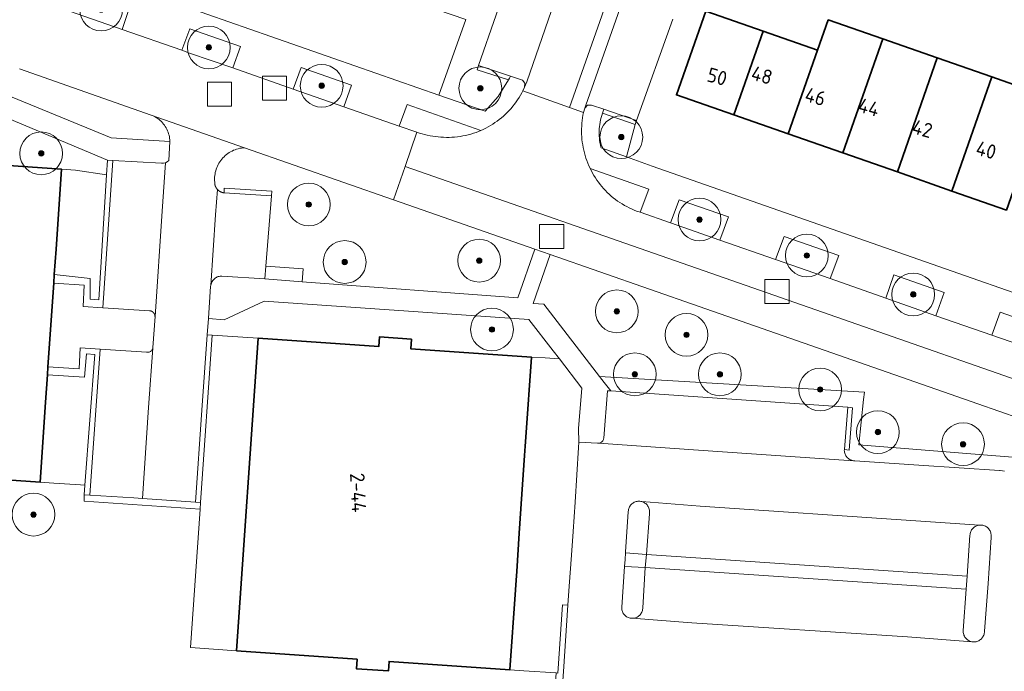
# Model space of a CAD drawing. Extents: x 154222 to 160093, y 456746 to 462495.
# Tile 164 of 254: x 158255 to 158347, y 461323 to 461384. Entities that reach past the tile are written whole.
import ezdxf
from ezdxf.enums import TextEntityAlignment as Align

# ---------------------------------------------------------------- set-up
doc = ezdxf.new("R2010")
doc.units = 0
doc.header["$LTSCALE"] = 0.75
doc.layers.get('0').update_dxf_attribs({"linetype": 'CONTINUOUS'})
for name, color, linetype, lineweight in [('B-XX-GR-BEPLANTING_CULTUUR_BODEMBEDEKKER-GV', 252, 'CONTINUOUS', 18), ('B-XX-GR-BEPLANTING_CULTUUR_HEESTERS-GV', 252, 'CONTINUOUS', 18), ('B-XX-GR-BOOM-S', 252, 'CONTINUOUS', 25), ('B-XX-GR-HAAG-GV', 252, 'CONTINUOUS', 13), ('B-XX-OG-BEBOUWING-GV', 6, 'CONTINUOUS', 35), ('B-XX-OG-BEBOUWING-T18', 1, 'CONTINUOUS', 18), ('B-XX-OG-TERREIN_CULTUURSCHEIDING-GV', 252, 'CONTINUOUS', 18), ('B-XX-OG-TERREIN_ERF-GV', 252, 'CONTINUOUS', 18), ('B-XX-RI-GWA_RIOOLPUT-S', 252, 'CONTINUOUS', 25), ('B-XX-VH-VERHARDING_ASFALT-GV', 252, 'CONTINUOUS', 18), ('B-XX-VH-VERHARDING_BETONSTRAATSTEEN-GV', 252, 'CONTINUOUS', 18), ('B-XX-VH-VERHARDING_TEGEL-GV', 252, 'CONTINUOUS', 18)]:
    doc.layers.add(name, color=color, linetype=linetype, lineweight=lineweight)
doc.styles.add('NLCS-ISO-M-T18', font='NLCS-ISO.ttf', dxfattribs={"height": 1.8})

# ---------------------------------------------------------------- blocks, each defined once
blk = doc.blocks.new('SRI-PUT_INSPECTIEPUT_RIOOLPUT-SO')
at = {"color": 0, "linetype": 'ByBlock', "lineweight": 18}
blk.add_lwpolyline([(-1.125, -1.125), (1.125, -1.125), (1.125, 1.125), (-1.125, 1.125)], close=True, dxfattribs=at)
blk = doc.blocks.new('SGR-BOOM_01-SO')
at = {"linetype": 'ByBlock', "lineweight": 18}
h = blk.add_hatch(color=0, dxfattribs=at)
h.dxf.hatch_style = 1
edge = h.paths.add_edge_path()
edge.add_arc((0, 0), 0.25, 0, 360)
at = {"color": 0, "linetype": 'ByBlock', "lineweight": 18}
for radius in [2, 0.25]:
    blk.add_circle((0, 0), radius, dxfattribs=at)

msp = doc.modelspace()

# ---------------------------------------------------------------- linework, layer by layer
at = {"layer": 'B-XX-GR-BEPLANTING_CULTUUR_BODEMBEDEKKER-GV'}
for points in [[(158263.58, 461371.21), (158263.08, 461371.24), (158262.996, 461369.88), (158262.277, 461358.197), (158261.467, 461358.247), (158261.474, 461360.166), (158258.116, 461360.539), (158258.062, 461359.75), (158260.9, 461359.56), (158260.8, 461357.56), (158262.65, 461357.44)], [(158272.88, 461354.898), (158272.41, 461354.905), (158271.91, 461347.88), (158271.32, 461339.27), (158271.797, 461339.237)], [(158262.39, 461353.59), (158260.55, 461353.71), (158260.43, 461351.74), (158257.526, 461351.91), (158257.476, 461351.174), (158260.953, 461350.957), (158261.129, 461353.125), (158261.915, 461353.062), (158260.983, 461340.846), (158260.916, 461339.965), (158261.45, 461339.93)], [(158261.45, 461339.93), (158260.916, 461339.965), (158260.901, 461339.376), (158271.755, 461338.626), (158271.797, 461339.237), (158271.32, 461339.27), (158266.37, 461339.61), (158265.54, 461339.664)], [(158344.824, 461337.122), (158344.736, 461337.13), (158344.647, 461337.129), (158344.601, 461337.125), (158344.513, 461337.112), (158344.426, 461337.091), (158344.342, 461337.063), (158344.26, 461337.027), (158344.182, 461336.984), (158344.109, 461336.934), (158344.04, 461336.877), (158343.976, 461336.815), (158343.918, 461336.747), (158343.867, 461336.674), (158343.822, 461336.597), (158343.784, 461336.517), (158343.754, 461336.433), (158343.731, 461336.347), (158343.716, 461336.259), (158343.71, 461336.18), (158343.45, 461332.35), (158343.35, 461331.13), (158343.08, 461327.26), (158343.079, 461327.171), (158343.085, 461327.082), (158343.1, 461326.994), (158343.122, 461326.908), (158343.152, 461326.824), (158343.19, 461326.744), (158343.234, 461326.666), (158343.285, 461326.593), (158343.343, 461326.526), (158343.406, 461326.463), (158343.475, 461326.407), (158343.549, 461326.356), (158343.626, 461326.313), (158343.708, 461326.277), (158343.792, 461326.248), (158343.879, 461326.227), (158343.925, 461326.219), (158344.014, 461326.21), (158344.102, 461326.209), (158344.191, 461326.216), (158344.279, 461326.231), (158344.365, 461326.253), (158344.449, 461326.284), (158344.529, 461326.321), (158344.606, 461326.366), (158344.679, 461326.418), (158344.746, 461326.475), (158344.809, 461326.539), (158344.865, 461326.608), (158344.915, 461326.682), (158344.958, 461326.76), (158344.993, 461326.841), (158345.022, 461326.926), (158345.043, 461327.012), (158345.055, 461327.1), (158345.06, 461327.189), (158345.06, 461327.22), (158345.4, 461331.66), (158345.68, 461335.97), (158345.691, 461336.058), (158345.694, 461336.147), (158345.689, 461336.236), (158345.676, 461336.325), (158345.656, 461336.411), (158345.627, 461336.496), (158345.591, 461336.577), (158345.549, 461336.655), (158345.499, 461336.729), (158345.442, 461336.798), (158345.38, 461336.862), (158345.312, 461336.92), (158345.24, 461336.972), (158345.163, 461337.016), (158345.082, 461337.054), (158344.999, 461337.085), (158344.912, 461337.108)], [(158313.48, 461334.39), (158311.511, 461334.523), (158311.47, 461333.92), (158311.424, 461333.258), (158313.36, 461333.15)], [(158343.45, 461332.35), (158313.48, 461334.39), (158313.36, 461333.15), (158343.35, 461331.13)], [(158306.112, 461329.641), (158305.613, 461329.674), (158305.19, 461323.292), (158305.022, 461323.304), (158304.452, 461314.665), (158305.075, 461314.622), (158305.7, 461323.43)]]:
    msp.add_lwpolyline(points, close=True, dxfattribs=at)
msp.add_lwpolyline([(158347.686, 461343.491), (158333.321, 461344.626), (158333.752, 461348.876), (158333.86, 461349.567), (158309.092, 461351.014), (158309.529, 461350.448), (158310.13, 461349.67), (158332.29, 461348.14), (158332.74, 461348.1), (158332.41, 461344.14), (158331.97, 461344.2), (158331.966, 461344.112), (158331.97, 461344.024), (158331.983, 461343.936), (158332.003, 461343.85), (158332.03, 461343.766), (158332.066, 461343.685), (158332.108, 461343.608), (158332.157, 461343.535), (158332.213, 461343.466), (158332.275, 461343.403), (158332.342, 461343.346), (158332.414, 461343.295), (158332.49, 461343.25), (158332.57, 461343.213), (158332.653, 461343.183), (158332.738, 461343.161), (158332.826, 461343.147), (158332.914, 461343.14), (158332.95, 461343.14), (158338.93, 461342.73), (158346.46, 461342.23), (158346.544, 461342.222), (158346.737, 461342.198), (158346.929, 461342.166)], dxfattribs=at)
at = {"layer": 'B-XX-GR-BEPLANTING_CULTUUR_HEESTERS-GV'}
msp.add_lwpolyline([(158296.57, 461384.39), (158294.07, 461377.32), (158298.378, 461375.834), (158299.603, 461377.191), (158300.575, 461378.739), (158297.655, 461379.7), (158297.78, 461380.08), (158301.06, 461389.61)], dxfattribs=at)
msp.add_lwpolyline([(158312.409, 461374.562), (158309.349, 461375.626), (158309.285, 461375.422), (158309.228, 461375.216), (158309.179, 461375.008), (158309.138, 461374.799), (158309.105, 461374.588), (158309.08, 461374.376), (158309.062, 461374.163), (158309.053, 461373.95), (158309.052, 461373.736), (158309.058, 461373.523), (158309.073, 461373.309), (158309.095, 461373.097), (158309.126, 461372.886), (158309.165, 461372.676), (158309.211, 461372.467), (158309.23, 461372.39), (158311.602, 461371.543)], close=True, dxfattribs=at)
at = {"layer": 'B-XX-GR-HAAG-GV'}
for points in [[(158263.58, 461371.21), (158263.08, 461371.24), (158262.996, 461369.88), (158262.277, 461358.197), (158261.467, 461358.247), (158261.474, 461360.166), (158258.116, 461360.539), (158258.062, 461359.75), (158260.9, 461359.56), (158260.8, 461357.56), (158262.65, 461357.44)], [(158272.88, 461354.898), (158272.41, 461354.905), (158271.91, 461347.88), (158271.32, 461339.27), (158271.797, 461339.237)], [(158262.39, 461353.59), (158260.55, 461353.71), (158260.43, 461351.74), (158257.526, 461351.91), (158257.476, 461351.174), (158260.953, 461350.957), (158261.129, 461353.125), (158261.915, 461353.062), (158260.983, 461340.846), (158260.916, 461339.965), (158261.45, 461339.93)], [(158261.45, 461339.93), (158260.916, 461339.965), (158260.901, 461339.376), (158271.755, 461338.626), (158271.797, 461339.237), (158271.32, 461339.27), (158266.37, 461339.61), (158265.54, 461339.664)], [(158344.824, 461337.122), (158344.736, 461337.13), (158344.647, 461337.129), (158344.601, 461337.125), (158344.513, 461337.112), (158344.426, 461337.091), (158344.342, 461337.063), (158344.26, 461337.027), (158344.182, 461336.984), (158344.109, 461336.934), (158344.04, 461336.877), (158343.976, 461336.815), (158343.918, 461336.747), (158343.867, 461336.674), (158343.822, 461336.597), (158343.784, 461336.517), (158343.754, 461336.433), (158343.731, 461336.347), (158343.716, 461336.259), (158343.71, 461336.18), (158343.45, 461332.35), (158343.35, 461331.13), (158343.08, 461327.26), (158343.079, 461327.171), (158343.085, 461327.082), (158343.1, 461326.994), (158343.122, 461326.908), (158343.152, 461326.824), (158343.19, 461326.744), (158343.234, 461326.666), (158343.285, 461326.593), (158343.343, 461326.526), (158343.406, 461326.463), (158343.475, 461326.407), (158343.549, 461326.356), (158343.626, 461326.313), (158343.708, 461326.277), (158343.792, 461326.248), (158343.879, 461326.227), (158343.925, 461326.219), (158344.014, 461326.21), (158344.102, 461326.209), (158344.191, 461326.216), (158344.279, 461326.231), (158344.365, 461326.253), (158344.449, 461326.284), (158344.529, 461326.321), (158344.606, 461326.366), (158344.679, 461326.418), (158344.746, 461326.475), (158344.809, 461326.539), (158344.865, 461326.608), (158344.915, 461326.682), (158344.958, 461326.76), (158344.993, 461326.841), (158345.022, 461326.926), (158345.043, 461327.012), (158345.055, 461327.1), (158345.06, 461327.189), (158345.06, 461327.22), (158345.4, 461331.66), (158345.68, 461335.97), (158345.691, 461336.058), (158345.694, 461336.147), (158345.689, 461336.236), (158345.676, 461336.325), (158345.656, 461336.411), (158345.627, 461336.496), (158345.591, 461336.577), (158345.549, 461336.655), (158345.499, 461336.729), (158345.442, 461336.798), (158345.38, 461336.862), (158345.312, 461336.92), (158345.24, 461336.972), (158345.163, 461337.016), (158345.082, 461337.054), (158344.999, 461337.085), (158344.912, 461337.108)], [(158313.48, 461334.39), (158311.511, 461334.523), (158311.47, 461333.92), (158311.424, 461333.258), (158313.36, 461333.15)], [(158343.45, 461332.35), (158313.48, 461334.39), (158313.36, 461333.15), (158343.35, 461331.13)], [(158306.112, 461329.641), (158305.613, 461329.674), (158305.19, 461323.292), (158305.022, 461323.304), (158304.452, 461314.665), (158305.075, 461314.622), (158305.7, 461323.43)]]:
    msp.add_lwpolyline(points, close=True, dxfattribs=at)
msp.add_lwpolyline([(158347.686, 461343.491), (158333.321, 461344.626), (158333.752, 461348.876), (158333.86, 461349.567), (158309.092, 461351.014), (158309.529, 461350.448), (158310.13, 461349.67), (158332.29, 461348.14), (158332.74, 461348.1), (158332.41, 461344.14), (158331.97, 461344.2), (158331.966, 461344.112), (158331.97, 461344.024), (158331.983, 461343.936), (158332.003, 461343.85), (158332.03, 461343.766), (158332.066, 461343.685), (158332.108, 461343.608), (158332.157, 461343.535), (158332.213, 461343.466), (158332.275, 461343.403), (158332.342, 461343.346), (158332.414, 461343.295), (158332.49, 461343.25), (158332.57, 461343.213), (158332.653, 461343.183), (158332.738, 461343.161), (158332.826, 461343.147), (158332.914, 461343.14), (158332.95, 461343.14), (158338.93, 461342.73), (158346.46, 461342.23), (158346.544, 461342.222), (158346.737, 461342.198), (158346.929, 461342.166)], dxfattribs=at)
at = {"layer": 'B-XX-OG-BEBOUWING-GV'}
for points in [[(158324.373, 461383.307), (158319.01, 461385.18), (158316.27, 461377.35), (158321.632, 461375.478)], [(158335.559, 461382.579), (158330.46, 461384.359), (158329.471, 461381.527), (158326.731, 461373.697), (158331.829, 461371.917)], [(158329.471, 461381.527), (158324.373, 461383.307), (158321.632, 461375.478), (158326.731, 461373.697)], [(158340.658, 461380.799), (158335.559, 461382.579), (158331.829, 461371.917), (158336.927, 461370.137)], [(158345.755, 461379.02), (158340.658, 461380.799), (158336.927, 461370.137), (158342.026, 461368.357)], [(158342.026, 461368.357), (158347.124, 461366.576), (158350.855, 461377.238), (158345.755, 461379.02)], [(158247.57, 461372.07), (158244.58, 461372.27), (158244.52, 461371.37), (158233.25, 461372.14), (158231.24, 461342.91), (158242.51, 461342.13), (158242.45, 461341.23), (158245.44, 461341.02), (158245.5, 461341.92), (158256.79, 461341.14), (158257.301, 461348.623), (158257.476, 461351.174), (158257.526, 461351.91), (158258.062, 461359.75), (158258.116, 461360.539), (158258.279, 461362.919), (158258.79, 461370.4), (158247.51, 461371.17)], [(158291.5, 461354.52), (158288.51, 461354.72), (158288.45, 461353.82), (158277.17, 461354.6), (158275.15, 461325.38), (158286.42, 461324.59), (158286.36, 461323.7), (158289.35, 461323.49), (158289.41, 461324.38), (158300.71, 461323.6), (158301.222, 461331.082), (158301.285, 461331.995), (158301.34, 461332.8), (158301.584, 461336.38), (158301.832, 461340.007), (158302.081, 461343.64), (158302.14, 461344.493), (158302.199, 461345.359), (158302.71, 461352.84), (158291.44, 461353.62)]]:
    msp.add_lwpolyline(points, close=True, dxfattribs=at)
at = {"layer": 'B-XX-OG-TERREIN_CULTUURSCHEIDING-GV'}
for points in [[(158265.14, 461385.51), (158260.231, 461387.227), (158259.548, 461385.159), (158264.46, 461383.45)], [(158275.52, 461381.88), (158270.8, 461383.53), (158270.03, 461381.52), (158270.77, 461381.26), (158274.8, 461379.87)], [(158285.91, 461378.25), (158281.19, 461379.9), (158280.43, 461377.88), (158285.18, 461376.24)], [(158252.68, 461375.59), (158230.331, 461377.143), (158230.187, 461375.723), (158229.957, 461372.366), (158233.25, 461372.14), (158244.52, 461371.37), (158244.58, 461372.27), (158247.57, 461372.07), (158247.51, 461371.17), (158258.79, 461370.4), (158260.086, 461370.312), (158262.996, 461369.88), (158263.08, 461371.24)], [(158297.984, 461374.016), (158291.1, 461376.44), (158290.36, 461374.42), (158292, 461373.861), (158292.243, 461373.778), (158292.488, 461373.702), (158292.736, 461373.634), (158292.986, 461373.574), (158293.237, 461373.521), (158293.49, 461373.477), (158293.744, 461373.44), (158293.999, 461373.412), (158294.255, 461373.391), (158294.511, 461373.378), (158294.768, 461373.373), (158295.025, 461373.376), (158295.281, 461373.388), (158295.537, 461373.407), (158295.793, 461373.434), (158296.047, 461373.469), (158296.3, 461373.512), (158296.552, 461373.563), (158296.802, 461373.622), (158297.05, 461373.688), (158297.296, 461373.762), (158297.539, 461373.844), (158297.78, 461373.933)], [(158289.828, 461367.541), (158275.91, 461372.41), (158275.757, 461372.398), (158275.604, 461372.379), (158275.453, 461372.352), (158275.303, 461372.316), (158275.155, 461372.273), (158275.01, 461372.223), (158274.868, 461372.165), (158274.728, 461372.099), (158274.593, 461372.027), (158274.461, 461371.947), (158274.334, 461371.861), (158274.211, 461371.768), (158274.093, 461371.669), (158273.981, 461371.564), (158273.874, 461371.454), (158273.773, 461371.337), (158273.678, 461371.216), (158273.59, 461371.09), (158273.508, 461370.96), (158273.434, 461370.826), (158273.366, 461370.687), (158273.306, 461370.546), (158273.253, 461370.402), (158273.207, 461370.255), (158273.169, 461370.105), (158273.14, 461369.955), (158273.118, 461369.802), (158273.104, 461369.649), (158273.097, 461369.495), (158273.099, 461369.342), (158273.109, 461369.188), (158273.11, 461369.18), (158273.11, 461369.163), (158273.11, 461369.147), (158273.11, 461369.13), (158273.111, 461369.113), (158273.111, 461369.097), (158273.113, 461369.08), (158273.114, 461369.064), (158273.116, 461369.047), (158273.118, 461369.031), (158273.12, 461369.014), (158273.122, 461368.998), (158273.125, 461368.981), (158273.128, 461368.965), (158273.132, 461368.949), (158273.135, 461368.932), (158273.139, 461368.916), (158273.144, 461368.9), (158273.148, 461368.884), (158273.153, 461368.868), (158273.158, 461368.852), (158273.163, 461368.837), (158273.169, 461368.821), (158273.175, 461368.805), (158273.181, 461368.79), (158273.188, 461368.775), (158273.194, 461368.759), (158273.201, 461368.744), (158273.208, 461368.729), (158273.216, 461368.714), (158273.224, 461368.699), (158273.232, 461368.685), (158273.24, 461368.67), (158273.248, 461368.656), (158273.257, 461368.642), (158273.266, 461368.628), (158273.275, 461368.614), (158273.285, 461368.6), (158273.294, 461368.587), (158273.304, 461368.573), (158273.315, 461368.56), (158273.325, 461368.547), (158273.335, 461368.534), (158273.346, 461368.522), (158273.357, 461368.509), (158273.369, 461368.497), (158273.38, 461368.485), (158273.392, 461368.473), (158273.404, 461368.461), (158273.416, 461368.449), (158273.429, 461368.437), (158273.442, 461368.426), (158273.455, 461368.415), (158273.468, 461368.404), (158273.481, 461368.393), (158273.494, 461368.383), (158273.508, 461368.372), (158273.522, 461368.363), (158273.536, 461368.353), (158273.55, 461368.343), (158273.565, 461368.334), (158273.579, 461368.325), (158273.594, 461368.316), (158273.609, 461368.308), (158273.623, 461368.3), (158273.639, 461368.292), (158273.654, 461368.284), (158273.669, 461368.277), (158273.685, 461368.27), (158273.7, 461368.263), (158273.716, 461368.256), (158273.732, 461368.25), (158273.748, 461368.244), (158273.764, 461368.238), (158273.78, 461368.233), (158273.796, 461368.228), (158273.813, 461368.223), (158273.829, 461368.218), (158273.846, 461368.214), (158273.862, 461368.21), (158273.879, 461368.206), (158273.896, 461368.203), (158273.913, 461368.2), (158273.929, 461368.197), (158273.946, 461368.194), (158273.963, 461368.192), (158273.98, 461368.19), (158274.01, 461368.64), (158278.46, 461368.35), (158278.43, 461367.9), (158277.899, 461361.337), (158281.389, 461361.077), (158281.3, 461359.88), (158301.45, 461358.38), (158303.046, 461362.918)], [(158313.69, 461368.54), (158308.208, 461370.464), (158308.32, 461370.239), (158308.439, 461370.018), (158308.565, 461369.801), (158308.698, 461369.587), (158308.838, 461369.379), (158308.984, 461369.174), (158309.137, 461368.975), (158309.296, 461368.78), (158309.461, 461368.591), (158309.632, 461368.407), (158309.808, 461368.229), (158309.991, 461368.056), (158310.179, 461367.889), (158310.372, 461367.728), (158310.569, 461367.573), (158310.772, 461367.425), (158310.98, 461367.284), (158311.192, 461367.149), (158311.408, 461367.02), (158311.628, 461366.899), (158311.852, 461366.785), (158312.079, 461366.678), (158312.309, 461366.578), (158312.543, 461366.486), (158312.78, 461366.401), (158312.876, 461366.369)], [(158321.15, 461365.93), (158316.52, 461367.55), (158315.73, 461365.37), (158320.33, 461363.77)], [(158331.44, 461362.33), (158326.34, 461364.12), (158325.54, 461361.95), (158330.63, 461360.17)], [(158341.3, 461358.88), (158336.58, 461360.53), (158335.83, 461358.33), (158340.53, 461356.69)], [(158302.47, 461356.36), (158277.72, 461358.05), (158273.99, 461356.32), (158272.52, 461356.45), (158272.41, 461354.905), (158272.88, 461354.898), (158277.17, 461354.6), (158288.45, 461353.82), (158288.51, 461354.72), (158291.5, 461354.52), (158291.44, 461353.62), (158302.71, 461352.84), (158304.007, 461352.752), (158305.328, 461352.656), (158304.744, 461353.412)], [(158351.78, 461355.21), (158346.54, 461357.04), (158345.74, 461354.89), (158351, 461353.07)]]:
    msp.add_lwpolyline(points, close=True, dxfattribs=at)
for points in [[(158252.93, 461377.62), (158263.42, 461373.34), (158268.92, 461372.99), (158268.912, 461373.137), (158268.896, 461373.284), (158268.872, 461373.43), (158268.841, 461373.574), (158268.801, 461373.716), (158268.754, 461373.856), (158268.7, 461373.993), (158268.638, 461374.127), (158268.569, 461374.257), (158268.492, 461374.383), (158268.41, 461374.506), (158268.32, 461374.623), (158268.225, 461374.735), (158268.123, 461374.842), (158268.016, 461374.944), (158267.904, 461375.039), (158267.786, 461375.128), (158267.664, 461375.211), (158267.538, 461375.287), (158267.407, 461375.356), (158267.273, 461375.418), (158267.17, 461375.46), (158254.859, 461379.773)], [(158362.12, 461342.3), (158344.46, 461348.47), (158318.39, 461357.55), (158304.464, 461362.422), (158302.89, 461357.84), (158303.87, 461357.77), (158309.092, 461351.014), (158333.86, 461349.567), (158333.752, 461348.876), (158333.321, 461344.626), (158347.686, 461343.491)], [(158305.022, 461323.304), (158302.006, 461323.511), (158300.71, 461323.6), (158289.41, 461324.38), (158289.35, 461323.49), (158286.36, 461323.7), (158286.42, 461324.59), (158275.15, 461325.38), (158270.86, 461325.678), (158271.755, 461338.626), (158260.901, 461339.376), (158260.916, 461339.965), (158260.983, 461340.846), (158260.58, 461340.883), (158258.086, 461341.052), (158256.79, 461341.14), (158245.5, 461341.92)]]:
    msp.add_lwpolyline(points, dxfattribs=at)
at = {"layer": 'B-XX-OG-TERREIN_ERF-GV'}
for points in [[(158260.628, 461396.963), (158255.29, 461398.83), (158252.808, 461391.743), (158294.07, 461377.32), (158296.57, 461384.39), (158291.207, 461386.266), (158286.11, 461388.049), (158281.014, 461389.832), (158275.918, 461391.614), (158270.821, 461393.397), (158265.725, 461395.18)], [(158260.086, 461370.312), (158258.79, 461370.4), (158258.279, 461362.919), (158258.116, 461360.539), (158261.474, 461360.166), (158261.467, 461358.247), (158262.277, 461358.197), (158262.996, 461369.88)], [(158277.17, 461354.6), (158272.88, 461354.898), (158271.797, 461339.237), (158271.755, 461338.626), (158270.86, 461325.678), (158275.15, 461325.38)], [(158261.915, 461353.062), (158261.129, 461353.125), (158260.953, 461350.957), (158257.476, 461351.174), (158257.301, 461348.623), (158256.79, 461341.14), (158258.086, 461341.052), (158260.58, 461340.883), (158260.983, 461340.846)]]:
    msp.add_lwpolyline(points, close=True, dxfattribs=at)
for points in [[(158315.92, 461384.42), (158312.54, 461374.94), (158312.409, 461374.562), (158311.602, 461371.543), (158313.99, 461370.69), (158377.042, 461348.624)], [(158347.124, 461366.576), (158342.026, 461368.357), (158336.927, 461370.137), (158331.829, 461371.917), (158326.731, 461373.697), (158321.632, 461375.478), (158316.27, 461377.35), (158319.01, 461385.18), (158324.373, 461383.307), (158329.471, 461381.527), (158330.46, 461384.359), (158335.559, 461382.579), (158340.658, 461380.799), (158345.755, 461379.02), (158350.855, 461377.238)], [(158305.19, 461323.292), (158305.613, 461329.674), (158306.112, 461329.641), (158306.23, 461331.42), (158306.46, 461334.32), (158306.61, 461336.54), (158306.8, 461339.28), (158307.12, 461344.38), (158307.15, 461344.87), (158307.12, 461346.15), (158307.43, 461349.93), (158305.328, 461352.656), (158304.007, 461352.752), (158302.71, 461352.84), (158302.199, 461345.359), (158302.14, 461344.493), (158302.081, 461343.64), (158301.832, 461340.007), (158301.584, 461336.38), (158301.34, 461332.8), (158301.285, 461331.995), (158301.222, 461331.082), (158300.71, 461323.6), (158302.006, 461323.511), (158305.022, 461323.304)]]:
    msp.add_lwpolyline(points, dxfattribs=at)
at = {"layer": 'B-XX-VH-VERHARDING_ASFALT-GV'}
for points in [[(158254.859, 461379.773), (158267.17, 461375.46), (158275.91, 461372.41), (158289.828, 461367.541), (158290.902, 461370.662), (158292, 461373.861), (158290.36, 461374.42), (158285.18, 461376.24), (158280.43, 461377.88), (158274.8, 461379.87), (158270.77, 461381.26), (158270.03, 461381.52), (158264.46, 461383.45), (158259.548, 461385.159), (158254.01, 461387.07)], [(158351, 461353.07), (158345.74, 461354.89), (158340.53, 461356.69), (158335.83, 461358.33), (158330.63, 461360.17), (158325.54, 461361.95), (158320.33, 461363.77), (158315.73, 461365.37), (158312.876, 461366.369), (158312.78, 461366.401), (158312.543, 461366.486), (158312.309, 461366.578), (158312.079, 461366.678), (158311.852, 461366.785), (158311.628, 461366.899), (158311.408, 461367.02), (158311.192, 461367.149), (158310.98, 461367.284), (158310.772, 461367.425), (158310.569, 461367.573), (158310.372, 461367.728), (158310.179, 461367.889), (158309.991, 461368.056), (158309.808, 461368.229), (158309.632, 461368.407), (158309.461, 461368.591), (158309.296, 461368.78), (158309.137, 461368.975), (158308.984, 461369.174), (158308.838, 461369.379), (158308.698, 461369.587), (158308.565, 461369.801), (158308.439, 461370.018), (158308.32, 461370.239), (158308.208, 461370.464), (158308.192, 461370.498), (158308.086, 461370.728), (158307.987, 461370.962), (158307.896, 461371.198), (158307.812, 461371.438), (158307.735, 461371.679), (158307.667, 461371.924), (158307.606, 461372.17), (158307.553, 461372.418), (158307.508, 461372.667), (158307.47, 461372.918), (158307.441, 461373.17), (158307.42, 461373.422), (158307.406, 461373.676), (158307.401, 461373.929), (158307.403, 461374.183), (158307.414, 461374.436), (158307.433, 461374.689), (158307.459, 461374.941), (158307.493, 461375.192), (158307.536, 461375.442), (158307.586, 461375.691), (158306.269, 461376.165), (158301.92, 461377.728), (158301.821, 461377.538), (158301.697, 461377.318), (158301.567, 461377.102), (158301.429, 461376.89), (158301.285, 461376.682), (158301.135, 461376.479), (158300.978, 461376.281), (158300.815, 461376.088), (158300.646, 461375.9), (158300.471, 461375.718), (158300.29, 461375.541), (158300.104, 461375.371), (158299.913, 461375.206), (158299.716, 461375.047), (158299.515, 461374.895), (158299.308, 461374.749), (158299.098, 461374.609), (158298.883, 461374.477), (158298.664, 461374.351), (158298.441, 461374.232), (158298.214, 461374.12), (158297.984, 461374.016), (158297.78, 461373.933), (158297.539, 461373.844), (158297.296, 461373.762), (158297.05, 461373.688), (158296.802, 461373.622), (158296.552, 461373.563), (158296.3, 461373.512), (158296.047, 461373.469), (158295.793, 461373.434), (158295.537, 461373.407), (158295.281, 461373.388), (158295.025, 461373.376), (158294.768, 461373.373), (158294.511, 461373.378), (158294.255, 461373.391), (158293.999, 461373.412), (158293.744, 461373.44), (158293.49, 461373.477), (158293.237, 461373.521), (158292.986, 461373.574), (158292.736, 461373.634), (158292.488, 461373.702), (158292.243, 461373.778), (158292, 461373.861), (158290.902, 461370.662), (158319.48, 461360.665), (158363.208, 461345.415)], [(158363.208, 461345.415), (158319.48, 461360.665), (158290.902, 461370.662), (158289.828, 461367.541), (158303.046, 461362.918), (158304.464, 461362.422), (158318.39, 461357.55), (158344.46, 461348.47), (158362.12, 461342.3)]]:
    msp.add_lwpolyline(points, dxfattribs=at)
at = {"layer": 'B-XX-VH-VERHARDING_BETONSTRAATSTEEN-GV'}
for points in [[(158305.705, 461388.497), (158302.29, 461378.57), (158302.063, 461378.079), (158301.92, 461377.728), (158306.269, 461376.165), (158314.247, 461398.816)], [(158314.247, 461398.816), (158306.269, 461376.165), (158307.586, 461375.691), (158307.711, 461376.094), (158307.8, 461376.38), (158311.343, 461386.48)], [(158265.14, 461385.51), (158264.46, 461383.45), (158270.03, 461381.52), (158270.8, 461383.53), (158275.52, 461381.88), (158274.8, 461379.87), (158280.43, 461377.88), (158281.19, 461379.9), (158285.91, 461378.25), (158285.18, 461376.24), (158290.36, 461374.42), (158291.1, 461376.44), (158297.984, 461374.016), (158298.214, 461374.12), (158298.441, 461374.232), (158298.664, 461374.351), (158298.883, 461374.477), (158299.098, 461374.609), (158299.308, 461374.749), (158299.515, 461374.895), (158299.716, 461375.047), (158299.913, 461375.206), (158300.104, 461375.371), (158300.29, 461375.541), (158300.471, 461375.718), (158300.646, 461375.9), (158300.815, 461376.088), (158300.978, 461376.281), (158301.135, 461376.479), (158301.285, 461376.682), (158301.429, 461376.89), (158301.567, 461377.102), (158301.697, 461377.318), (158301.821, 461377.538), (158301.92, 461377.728), (158302.063, 461378.079), (158302.093, 461378.431), (158301.896, 461378.725), (158300.751, 461379.102), (158300.673, 461378.916), (158300.575, 461378.739), (158299.603, 461377.191), (158298.378, 461375.834), (158294.07, 461377.32), (158252.808, 461391.743)], [(158311.343, 461386.48), (158307.8, 461376.38), (158307.711, 461376.094), (158307.968, 461376.371), (158308.345, 461376.393), (158309.49, 461376), (158312.54, 461374.94), (158315.92, 461384.42)], [(158377.042, 461348.624), (158313.99, 461370.69), (158311.602, 461371.543), (158309.23, 461372.39), (158309.211, 461372.467), (158309.165, 461372.676), (158309.126, 461372.886), (158309.095, 461373.097), (158309.073, 461373.309), (158309.058, 461373.523), (158309.052, 461373.736), (158309.053, 461373.95), (158309.062, 461374.163), (158309.08, 461374.376), (158309.105, 461374.588), (158309.138, 461374.799), (158309.179, 461375.008), (158309.228, 461375.216), (158309.285, 461375.422), (158309.349, 461375.626), (158309.425, 461375.811), (158309.49, 461376), (158308.345, 461376.393), (158307.968, 461376.371), (158307.711, 461376.094), (158307.586, 461375.691), (158307.536, 461375.442), (158307.493, 461375.192), (158307.459, 461374.941), (158307.433, 461374.689), (158307.414, 461374.436), (158307.403, 461374.183), (158307.401, 461373.929), (158307.406, 461373.676), (158307.42, 461373.422), (158307.441, 461373.17), (158307.47, 461372.918), (158307.508, 461372.667), (158307.553, 461372.418), (158307.606, 461372.17), (158307.667, 461371.924), (158307.735, 461371.679), (158307.812, 461371.438), (158307.896, 461371.198), (158307.987, 461370.962), (158308.086, 461370.728), (158308.192, 461370.498), (158308.208, 461370.464), (158313.69, 461368.54), (158312.876, 461366.369), (158315.73, 461365.37), (158316.52, 461367.55), (158321.15, 461365.93), (158320.33, 461363.77), (158325.54, 461361.95), (158326.34, 461364.12), (158331.44, 461362.33), (158330.63, 461360.17), (158335.83, 461358.33), (158336.58, 461360.53), (158341.3, 461358.88), (158340.53, 461356.69), (158345.74, 461354.89), (158346.54, 461357.04), (158351.78, 461355.21)], [(158346.929, 461342.166), (158346.737, 461342.198), (158346.544, 461342.222), (158346.46, 461342.23), (158338.93, 461342.73), (158332.95, 461343.14), (158332.914, 461343.14), (158332.826, 461343.147), (158318.77, 461344.11), (158308.979, 461344.783), (158308.88, 461344.79), (158307.15, 461344.87), (158307.12, 461344.38), (158306.8, 461339.28), (158306.61, 461336.54), (158306.46, 461334.32), (158306.23, 461331.42), (158306.112, 461329.641), (158305.7, 461323.43)]]:
    msp.add_lwpolyline(points, dxfattribs=at)
for points in [[(158305.043, 461388.235), (158301.06, 461389.61), (158297.78, 461380.08), (158300.751, 461379.102), (158301.896, 461378.725), (158302.093, 461378.431), (158302.063, 461378.079), (158302.29, 461378.57), (158305.705, 461388.497), (158305.691, 461388.468), (158305.659, 461388.413), (158305.621, 461388.363), (158305.576, 461388.318), (158305.526, 461388.28), (158305.472, 461388.247), (158305.414, 461388.222), (158305.353, 461388.205), (158305.29, 461388.195), (158305.227, 461388.193), (158305.164, 461388.199), (158305.102, 461388.213)], [(158300.751, 461379.102), (158297.78, 461380.08), (158297.655, 461379.7), (158300.575, 461378.739), (158300.673, 461378.916)], [(158275.91, 461372.41), (158267.17, 461375.46), (158267.273, 461375.418), (158267.407, 461375.356), (158267.538, 461375.287), (158267.664, 461375.211), (158267.786, 461375.128), (158267.904, 461375.039), (158268.016, 461374.944), (158268.123, 461374.842), (158268.225, 461374.735), (158268.32, 461374.623), (158268.41, 461374.506), (158268.492, 461374.383), (158268.569, 461374.257), (158268.638, 461374.127), (158268.7, 461373.993), (158268.754, 461373.856), (158268.801, 461373.716), (158268.841, 461373.574), (158268.872, 461373.43), (158268.896, 461373.284), (158268.912, 461373.137), (158268.92, 461372.99), (158268.83, 461371.2), (158268.675, 461371.084), (158268.5, 461371.001), (158268.21, 461366.49), (158267.53, 461356.64), (158267.53, 461356.63), (158267.33, 461353.73), (158267.325, 461353.665), (158266.93, 461348.13), (158266.37, 461339.61), (158271.32, 461339.27), (158271.91, 461347.88), (158272.41, 461354.905), (158272.52, 461356.45), (158272.73, 461359.46), (158272.735, 461359.53), (158273.19, 461366.12), (158273.38, 461368.485), (158273.369, 461368.497), (158273.357, 461368.509), (158273.346, 461368.522), (158273.335, 461368.534), (158273.325, 461368.547), (158273.315, 461368.56), (158273.304, 461368.573), (158273.294, 461368.587), (158273.285, 461368.6), (158273.275, 461368.614), (158273.266, 461368.628), (158273.257, 461368.642), (158273.248, 461368.656), (158273.24, 461368.67), (158273.232, 461368.685), (158273.224, 461368.699), (158273.216, 461368.714), (158273.208, 461368.729), (158273.201, 461368.744), (158273.194, 461368.759), (158273.188, 461368.775), (158273.181, 461368.79), (158273.175, 461368.805), (158273.169, 461368.821), (158273.163, 461368.837), (158273.158, 461368.852), (158273.153, 461368.868), (158273.148, 461368.884), (158273.144, 461368.9), (158273.139, 461368.916), (158273.135, 461368.932), (158273.132, 461368.949), (158273.128, 461368.965), (158273.125, 461368.981), (158273.122, 461368.998), (158273.12, 461369.014), (158273.118, 461369.031), (158273.116, 461369.047), (158273.114, 461369.064), (158273.113, 461369.08), (158273.111, 461369.097), (158273.111, 461369.113), (158273.11, 461369.13), (158273.11, 461369.147), (158273.11, 461369.163), (158273.11, 461369.18), (158273.109, 461369.188), (158273.099, 461369.342), (158273.097, 461369.495), (158273.104, 461369.649), (158273.118, 461369.802), (158273.14, 461369.955), (158273.169, 461370.105), (158273.207, 461370.255), (158273.253, 461370.402), (158273.306, 461370.546), (158273.366, 461370.687), (158273.434, 461370.826), (158273.508, 461370.96), (158273.59, 461371.09), (158273.678, 461371.216), (158273.773, 461371.337), (158273.874, 461371.454), (158273.981, 461371.564), (158274.093, 461371.669), (158274.211, 461371.768), (158274.334, 461371.861), (158274.461, 461371.947), (158274.593, 461372.027), (158274.728, 461372.099), (158274.868, 461372.165), (158275.01, 461372.223), (158275.155, 461372.273), (158275.303, 461372.316), (158275.453, 461372.352), (158275.604, 461372.379), (158275.757, 461372.398)], [(158312.54, 461374.94), (158309.49, 461376), (158309.425, 461375.811), (158309.349, 461375.626), (158312.409, 461374.562)], [(158278.46, 461368.35), (158274.01, 461368.64), (158273.98, 461368.19), (158278.43, 461367.9)], [(158281.389, 461361.077), (158277.899, 461361.337), (158277.81, 461360.14), (158281.3, 461359.88)], [(158332.74, 461348.1), (158332.29, 461348.14), (158331.97, 461344.2), (158332.41, 461344.14)], [(158312.678, 461339.358), (158312.767, 461339.362), (158312.856, 461339.358), (158312.945, 461339.347), (158313.032, 461339.327), (158318.49, 461338.91), (158338.64, 461337.53), (158344.601, 461337.125), (158344.647, 461337.129), (158344.736, 461337.13), (158344.824, 461337.122), (158344.912, 461337.108), (158344.999, 461337.085), (158345.082, 461337.054), (158345.163, 461337.016), (158345.24, 461336.972), (158345.312, 461336.92), (158345.38, 461336.862), (158345.442, 461336.798), (158345.499, 461336.729), (158345.549, 461336.655), (158345.591, 461336.577), (158345.627, 461336.496), (158345.656, 461336.411), (158345.676, 461336.325), (158345.689, 461336.236), (158345.694, 461336.147), (158345.691, 461336.058), (158345.68, 461335.97), (158345.4, 461331.66), (158345.06, 461327.22), (158345.06, 461327.189), (158345.055, 461327.1), (158345.043, 461327.012), (158345.022, 461326.926), (158344.993, 461326.841), (158344.958, 461326.76), (158344.915, 461326.682), (158344.865, 461326.608), (158344.809, 461326.539), (158344.746, 461326.475), (158344.679, 461326.418), (158344.606, 461326.366), (158344.529, 461326.321), (158344.449, 461326.284), (158344.365, 461326.253), (158344.279, 461326.231), (158344.191, 461326.216), (158344.102, 461326.209), (158344.014, 461326.21), (158343.925, 461326.219), (158337.88, 461326.67), (158317.71, 461328), (158312.094, 461328.416), (158312.029, 461328.421), (158311.941, 461328.435), (158311.856, 461328.457), (158311.772, 461328.486), (158311.691, 461328.523), (158311.614, 461328.566), (158311.542, 461328.617), (158311.474, 461328.674), (158311.411, 461328.737), (158311.355, 461328.805), (158311.305, 461328.878), (158311.262, 461328.955), (158311.225, 461329.036), (158311.197, 461329.12), (158311.176, 461329.206), (158311.163, 461329.293), (158311.157, 461329.381), (158311.16, 461329.47), (158311.424, 461333.258), (158311.47, 461333.92), (158311.511, 461334.523), (158311.518, 461334.632), (158311.77, 461338.36), (158311.771, 461338.411), (158311.779, 461338.5), (158311.795, 461338.587), (158311.819, 461338.674), (158311.851, 461338.757), (158311.89, 461338.838), (158311.936, 461338.914), (158311.988, 461338.987), (158312.047, 461339.054), (158312.112, 461339.116), (158312.182, 461339.171), (158312.256, 461339.221), (158312.335, 461339.263), (158312.417, 461339.298), (158312.502, 461339.326), (158312.589, 461339.346)]]:
    msp.add_lwpolyline(points, close=True, dxfattribs=at)
at = {"layer": 'B-XX-VH-VERHARDING_TEGEL-GV'}
msp.add_lwpolyline([(158252.68, 461375.59), (158263.08, 461371.24), (158263.58, 461371.21), (158268.14, 461370.95), (158268.322, 461370.958), (158268.5, 461371.001), (158268.675, 461371.084), (158268.83, 461371.2), (158268.92, 461372.99), (158263.42, 461373.34), (158252.93, 461377.62)], dxfattribs=at)
for points in [[(158268.14, 461370.95), (158263.58, 461371.21), (158262.65, 461357.44), (158267.03, 461357.17), (158267.04, 461357.169), (158267.049, 461357.168), (158267.059, 461357.166), (158267.069, 461357.165), (158267.078, 461357.163), (158267.088, 461357.161), (158267.097, 461357.159), (158267.106, 461357.157), (158267.116, 461357.155), (158267.125, 461357.152), (158267.135, 461357.15), (158267.144, 461357.147), (158267.153, 461357.144), (158267.162, 461357.141), (158267.171, 461357.137), (158267.18, 461357.134), (158267.189, 461357.13), (158267.198, 461357.126), (158267.207, 461357.122), (158267.216, 461357.118), (158267.225, 461357.114), (158267.233, 461357.11), (158267.242, 461357.105), (158267.25, 461357.1), (158267.259, 461357.095), (158267.267, 461357.09), (158267.275, 461357.085), (158267.283, 461357.08), (158267.291, 461357.074), (158267.299, 461357.069), (158267.307, 461357.063), (158267.315, 461357.057), (158267.323, 461357.051), (158267.33, 461357.045), (158267.337, 461357.039), (158267.345, 461357.033), (158267.352, 461357.026), (158267.359, 461357.019), (158267.366, 461357.013), (158267.373, 461357.006), (158267.38, 461356.999), (158267.383, 461356.995), (158267.386, 461356.992), (158267.393, 461356.984), (158267.399, 461356.977), (158267.405, 461356.97), (158267.411, 461356.962), (158267.417, 461356.954), (158267.423, 461356.947), (158267.429, 461356.939), (158267.434, 461356.931), (158267.44, 461356.923), (158267.445, 461356.915), (158267.45, 461356.906), (158267.455, 461356.898), (158267.46, 461356.89), (158267.464, 461356.881), (158267.469, 461356.872), (158267.473, 461356.864), (158267.477, 461356.855), (158267.481, 461356.846), (158267.485, 461356.837), (158267.489, 461356.828), (158267.493, 461356.819), (158267.496, 461356.81), (158267.499, 461356.801), (158267.503, 461356.792), (158267.505, 461356.783), (158267.508, 461356.773), (158267.511, 461356.764), (158267.513, 461356.755), (158267.516, 461356.745), (158267.518, 461356.736), (158267.52, 461356.726), (158267.521, 461356.717), (158267.523, 461356.707), (158267.525, 461356.698), (158267.526, 461356.688), (158267.527, 461356.678), (158267.528, 461356.669), (158267.529, 461356.659), (158267.529, 461356.649), (158267.53, 461356.64), (158268.21, 461366.49), (158268.5, 461371.001), (158268.322, 461370.958)], [(158273.392, 461368.473), (158273.38, 461368.485), (158273.19, 461366.12), (158272.735, 461359.53), (158272.767, 461359.664), (158272.796, 461359.75), (158272.832, 461359.833), (158272.876, 461359.913), (158272.926, 461359.989), (158272.983, 461360.059), (158273.046, 461360.125), (158273.115, 461360.185), (158273.188, 461360.238), (158273.266, 461360.285), (158273.347, 461360.325), (158273.432, 461360.358), (158273.52, 461360.382), (158273.609, 461360.4), (158273.699, 461360.409), (158273.79, 461360.41), (158277.81, 461360.14), (158277.899, 461361.337), (158278.43, 461367.9), (158273.98, 461368.19), (158273.963, 461368.192), (158273.946, 461368.194), (158273.929, 461368.197), (158273.913, 461368.2), (158273.896, 461368.203), (158273.879, 461368.206), (158273.862, 461368.21), (158273.846, 461368.214), (158273.829, 461368.218), (158273.813, 461368.223), (158273.796, 461368.228), (158273.78, 461368.233), (158273.764, 461368.238), (158273.748, 461368.244), (158273.732, 461368.25), (158273.716, 461368.256), (158273.7, 461368.263), (158273.685, 461368.27), (158273.669, 461368.277), (158273.654, 461368.284), (158273.639, 461368.292), (158273.623, 461368.3), (158273.609, 461368.308), (158273.594, 461368.316), (158273.579, 461368.325), (158273.565, 461368.334), (158273.55, 461368.343), (158273.536, 461368.353), (158273.522, 461368.363), (158273.508, 461368.372), (158273.494, 461368.383), (158273.481, 461368.393), (158273.468, 461368.404), (158273.455, 461368.415), (158273.442, 461368.426), (158273.429, 461368.437), (158273.416, 461368.449), (158273.404, 461368.461)], [(158304.464, 461362.422), (158303.046, 461362.918), (158301.45, 461358.38), (158281.3, 461359.88), (158277.81, 461360.14), (158273.79, 461360.41), (158273.699, 461360.409), (158273.609, 461360.4), (158273.52, 461360.382), (158273.432, 461360.358), (158273.347, 461360.325), (158273.266, 461360.285), (158273.188, 461360.238), (158273.115, 461360.185), (158273.046, 461360.125), (158272.983, 461360.059), (158272.926, 461359.989), (158272.876, 461359.913), (158272.832, 461359.833), (158272.796, 461359.75), (158272.767, 461359.664), (158272.735, 461359.53), (158272.73, 461359.46), (158272.52, 461356.45), (158273.99, 461356.32), (158277.72, 461358.05), (158302.47, 461356.36), (158304.744, 461353.412), (158305.328, 461352.656), (158307.43, 461349.93), (158307.12, 461346.15), (158307.15, 461344.87), (158308.88, 461344.79), (158308.979, 461344.783), (158309.075, 461344.8), (158309.137, 461344.819), (158309.197, 461344.846), (158309.253, 461344.88), (158309.304, 461344.92), (158309.35, 461344.966), (158309.39, 461345.018), (158309.424, 461345.074), (158309.45, 461345.133), (158309.469, 461345.196), (158309.48, 461345.26), (158309.83, 461349.69), (158310.13, 461349.67), (158309.529, 461350.448), (158309.092, 461351.014), (158303.87, 461357.77), (158302.89, 461357.84)], [(158260.9, 461359.56), (158258.062, 461359.75), (158257.526, 461351.91), (158260.43, 461351.74), (158260.55, 461353.71), (158262.39, 461353.59), (158266.74, 461353.3), (158266.8, 461353.288), (158266.861, 461353.285), (158266.923, 461353.289), (158266.983, 461353.301), (158267.041, 461353.321), (158267.096, 461353.348), (158267.147, 461353.382), (158267.193, 461353.423), (158267.233, 461353.469), (158267.267, 461353.52), (158267.295, 461353.575), (158267.325, 461353.665), (158267.33, 461353.73), (158267.53, 461356.63), (158267.53, 461356.64), (158267.529, 461356.649), (158267.529, 461356.659), (158267.528, 461356.669), (158267.527, 461356.678), (158267.526, 461356.688), (158267.525, 461356.698), (158267.523, 461356.707), (158267.521, 461356.717), (158267.52, 461356.726), (158267.518, 461356.736), (158267.516, 461356.745), (158267.513, 461356.755), (158267.511, 461356.764), (158267.508, 461356.773), (158267.505, 461356.783), (158267.503, 461356.792), (158267.499, 461356.801), (158267.496, 461356.81), (158267.493, 461356.819), (158267.489, 461356.828), (158267.485, 461356.837), (158267.481, 461356.846), (158267.477, 461356.855), (158267.473, 461356.864), (158267.469, 461356.872), (158267.464, 461356.881), (158267.46, 461356.89), (158267.455, 461356.898), (158267.45, 461356.906), (158267.445, 461356.915), (158267.44, 461356.923), (158267.434, 461356.931), (158267.429, 461356.939), (158267.423, 461356.947), (158267.417, 461356.954), (158267.411, 461356.962), (158267.405, 461356.97), (158267.399, 461356.977), (158267.393, 461356.984), (158267.386, 461356.992), (158267.383, 461356.995), (158267.38, 461356.999), (158267.373, 461357.006), (158267.366, 461357.013), (158267.359, 461357.019), (158267.352, 461357.026), (158267.345, 461357.033), (158267.337, 461357.039), (158267.33, 461357.045), (158267.323, 461357.051), (158267.315, 461357.057), (158267.307, 461357.063), (158267.299, 461357.069), (158267.291, 461357.074), (158267.283, 461357.08), (158267.275, 461357.085), (158267.267, 461357.09), (158267.259, 461357.095), (158267.25, 461357.1), (158267.242, 461357.105), (158267.233, 461357.11), (158267.225, 461357.114), (158267.216, 461357.118), (158267.207, 461357.122), (158267.198, 461357.126), (158267.189, 461357.13), (158267.18, 461357.134), (158267.171, 461357.137), (158267.162, 461357.141), (158267.153, 461357.144), (158267.144, 461357.147), (158267.135, 461357.15), (158267.125, 461357.152), (158267.116, 461357.155), (158267.106, 461357.157), (158267.097, 461357.159), (158267.088, 461357.161), (158267.078, 461357.163), (158267.069, 461357.165), (158267.059, 461357.166), (158267.049, 461357.168), (158267.04, 461357.169), (158267.03, 461357.17), (158262.65, 461357.44), (158260.8, 461357.56)], [(158266.93, 461348.13), (158267.325, 461353.665), (158267.295, 461353.575), (158267.267, 461353.52), (158267.233, 461353.469), (158267.193, 461353.423), (158267.147, 461353.382), (158267.096, 461353.348), (158267.041, 461353.321), (158266.983, 461353.301), (158266.923, 461353.289), (158266.861, 461353.285), (158266.8, 461353.288), (158266.74, 461353.3), (158262.39, 461353.59), (158261.45, 461339.93), (158265.54, 461339.664), (158266.37, 461339.61)], [(158310.13, 461349.67), (158309.83, 461349.69), (158309.48, 461345.26), (158309.469, 461345.196), (158309.45, 461345.133), (158309.424, 461345.074), (158309.39, 461345.018), (158309.35, 461344.966), (158309.304, 461344.92), (158309.253, 461344.88), (158309.197, 461344.846), (158309.137, 461344.819), (158309.075, 461344.8), (158308.979, 461344.783), (158318.77, 461344.11), (158332.826, 461343.147), (158332.738, 461343.161), (158332.653, 461343.183), (158332.57, 461343.213), (158332.49, 461343.25), (158332.414, 461343.295), (158332.342, 461343.346), (158332.275, 461343.403), (158332.213, 461343.466), (158332.157, 461343.535), (158332.108, 461343.608), (158332.066, 461343.685), (158332.03, 461343.766), (158332.003, 461343.85), (158331.983, 461343.936), (158331.97, 461344.024), (158331.966, 461344.112), (158331.97, 461344.2), (158332.29, 461348.14)], [(158312.856, 461339.358), (158312.767, 461339.362), (158312.678, 461339.358), (158312.589, 461339.346), (158312.502, 461339.326), (158312.417, 461339.298), (158312.335, 461339.263), (158312.256, 461339.221), (158312.182, 461339.171), (158312.112, 461339.116), (158312.047, 461339.054), (158311.988, 461338.987), (158311.936, 461338.914), (158311.89, 461338.838), (158311.851, 461338.757), (158311.819, 461338.674), (158311.795, 461338.587), (158311.779, 461338.5), (158311.771, 461338.411), (158311.77, 461338.36), (158311.518, 461334.632), (158311.511, 461334.523), (158313.48, 461334.39), (158313.75, 461338.18), (158313.763, 461338.268), (158313.767, 461338.358), (158313.764, 461338.447), (158313.752, 461338.536), (158313.733, 461338.623), (158313.706, 461338.708), (158313.672, 461338.79), (158313.63, 461338.869), (158313.581, 461338.944), (158313.526, 461339.014), (158313.465, 461339.08), (158313.398, 461339.139), (158313.327, 461339.192), (158313.25, 461339.239), (158313.17, 461339.278), (158313.087, 461339.31), (158313.032, 461339.327), (158312.945, 461339.347)], [(158318.49, 461338.91), (158313.032, 461339.327), (158313.087, 461339.31), (158313.17, 461339.278), (158313.25, 461339.239), (158313.327, 461339.192), (158313.398, 461339.139), (158313.465, 461339.08), (158313.526, 461339.014), (158313.581, 461338.944), (158313.63, 461338.869), (158313.672, 461338.79), (158313.706, 461338.708), (158313.733, 461338.623), (158313.752, 461338.536), (158313.764, 461338.447), (158313.767, 461338.358), (158313.763, 461338.268), (158313.75, 461338.18), (158313.48, 461334.39), (158343.45, 461332.35), (158343.71, 461336.18), (158343.716, 461336.259), (158343.731, 461336.347), (158343.754, 461336.433), (158343.784, 461336.517), (158343.822, 461336.597), (158343.867, 461336.674), (158343.918, 461336.747), (158343.976, 461336.815), (158344.04, 461336.877), (158344.109, 461336.934), (158344.182, 461336.984), (158344.26, 461337.027), (158344.342, 461337.063), (158344.426, 461337.091), (158344.513, 461337.112), (158344.601, 461337.125), (158338.64, 461337.53)], [(158313.36, 461333.15), (158311.424, 461333.258), (158311.16, 461329.47), (158311.157, 461329.381), (158311.163, 461329.293), (158311.176, 461329.206), (158311.197, 461329.12), (158311.225, 461329.036), (158311.262, 461328.955), (158311.305, 461328.878), (158311.355, 461328.805), (158311.411, 461328.737), (158311.474, 461328.674), (158311.542, 461328.617), (158311.614, 461328.566), (158311.691, 461328.523), (158311.772, 461328.486), (158311.856, 461328.457), (158311.941, 461328.435), (158312.029, 461328.421), (158312.094, 461328.416), (158312.183, 461328.416), (158312.271, 461328.424), (158312.358, 461328.44), (158312.443, 461328.463), (158312.526, 461328.494), (158312.606, 461328.533), (158312.682, 461328.579), (158312.753, 461328.631), (158312.82, 461328.689), (158312.881, 461328.754), (158312.936, 461328.823), (158312.984, 461328.897), (158313.025, 461328.975), (158313.06, 461329.057), (158313.087, 461329.141), (158313.106, 461329.228), (158313.117, 461329.316), (158313.12, 461329.38)], [(158343.35, 461331.13), (158313.36, 461333.15), (158313.12, 461329.38), (158313.117, 461329.316), (158313.106, 461329.228), (158313.087, 461329.141), (158313.06, 461329.057), (158313.025, 461328.975), (158312.984, 461328.897), (158312.936, 461328.823), (158312.881, 461328.754), (158312.82, 461328.689), (158312.753, 461328.631), (158312.682, 461328.579), (158312.606, 461328.533), (158312.526, 461328.494), (158312.443, 461328.463), (158312.358, 461328.44), (158312.271, 461328.424), (158312.183, 461328.416), (158312.094, 461328.416), (158317.71, 461328), (158337.88, 461326.67), (158343.925, 461326.219), (158343.879, 461326.227), (158343.792, 461326.248), (158343.708, 461326.277), (158343.626, 461326.313), (158343.549, 461326.356), (158343.475, 461326.407), (158343.406, 461326.463), (158343.343, 461326.526), (158343.285, 461326.593), (158343.234, 461326.666), (158343.19, 461326.744), (158343.152, 461326.824), (158343.122, 461326.908), (158343.1, 461326.994), (158343.085, 461327.082), (158343.079, 461327.171), (158343.08, 461327.26)]]:
    msp.add_lwpolyline(points, close=True, dxfattribs=at)

# ---------------------------------------------------------------- block references
at = {"layer": 'B-XX-GR-BOOM-S'}
for p in [(158262.5, 461385.32), (158272.56, 461381.78), (158283.11, 461378.2), (158297.94, 461377.96), (158311.12, 461373.4), (158256.893, 461371.878), (158281.9, 461367.1), (158318.43, 461365.69), (158328.46, 461362.33), (158285.26, 461361.72), (158297.84, 461361.85), (158338.41, 461358.69), (158310.7, 461357.11), (158299.03, 461355.41), (158317.21, 461354.916), (158312.38, 461351.223), (158320.335, 461351.223), (158329.71, 461349.802), (158335.107, 461345.825), (158343.062, 461344.688), (158256.172, 461338.108)]:
    msp.add_blockref('SGR-BOOM_01-SO', p, dxfattribs=at)
at = {"layer": 'B-XX-RI-GWA_RIOOLPUT-S'}
for p in [(158278.693, 461377.963), (158273.57, 461377.41), (158304.61, 461364.1), (158325.67, 461358.97)]:
    msp.add_blockref('SRI-PUT_INSPECTIEPUT_RIOOLPUT-SO', p, dxfattribs=at)

# ---------------------------------------------------------------- texts
at = {"layer": 'B-XX-OG-BEBOUWING-T18', "style": 'NLCS-ISO-M-T18'}
for s, rotation, p in [('50', 344.4, (158320.082, 461379.047)), ('48', 344.4, (158324.262, 461379.183)), ('46', 344.4, (158329.262, 461377.183)), ('44', 344.4, (158334.263, 461376.183)), ('42', 344.4, (158339.263, 461374.183)), ('40', 344.4, (158345.225, 461372.183)), ('2-44', 272.8, (158286.522, 461340.161))]:
    msp.add_text(s, height=1.35, rotation=rotation, dxfattribs=at).set_placement(p, align=Align.MIDDLE_CENTER)

doc.saveas('drawing.dxf')
